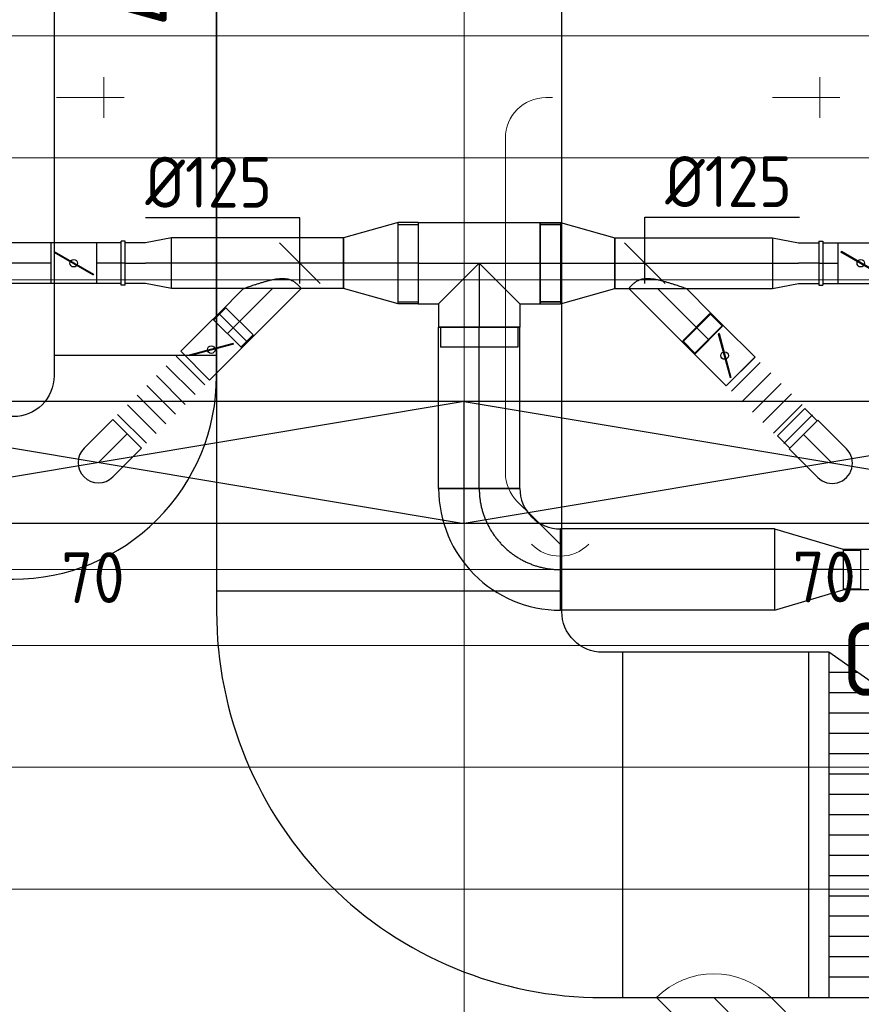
# Model space of a CAD drawing. Header units: millimetres. Extents: x -72412 to 16313, y -1015 to 52998.
# Tile 10 of 64: x -55018 to -52946, y 10646 to 13069. Entities that reach past the tile are written whole.
import ezdxf
from ezdxf.enums import TextEntityAlignment as Align

# ---------------------------------------------------------------- set-up
doc = ezdxf.new("R2010")
doc.units = ezdxf.units.MM
doc.header["$LTSCALE"] = 50
doc.linetypes.add('CENTER2', pattern=[28.575, 19.05, -3.175, 3.175, -3.175])
doc.linetypes.add('STREEPJES', pattern=[0.1, 0.05, -0.05])
for name, color, linetype in [('4plfd', 254, 'Continuous'), ('WL570---_RETOUR', 100, 'Continuous'), ('WL570---_TOEVOER', 200, 'Continuous'), ('WL570---_TOEVOER_HL', 1, 'Continuous'), ('WM570---_TOEVOER', 2, 'Continuous'), ('WM570---_TOEVOER_PR', 2, 'Continuous')]:
    doc.layers.add(name, color=color, linetype=linetype)
for name, color, linetype, lineweight in [('WL570---_BESTAAND-HARTLIJN', 161, 'Continuous', 0), ('WL570---_BESTAAND-RETOUR', 140, 'Continuous', 0), ('WL570---_BESTAAND-TOEVOER', 180, 'Continuous', 0), ('WL570---_DEMONTEREN', 10, 'Continuous', 0)]:
    doc.layers.add(name, color=color, linetype=linetype, lineweight=lineweight)
doc.layers.get('WL570---_DEMONTEREN').off()
doc.styles.add('BURO-025', font='ISO96.shx', dxfattribs={"height": 125})
doc.styles.add('MAATVOERING', font='ISO')

# ---------------------------------------------------------------- blocks, each defined once
blk = doc.blocks.new('Groep-50')
at = {"color": 8, "linetype": 'Continuous', "lineweight": 13}
for p, q in [((-56654.9, 18699.1), (-56654.9, 7233.8)), ((-72188.2, 11499.1), (-23121.3, 11499.1)), ((-71473.3, 11199.1), (-23841, 11199.1)), ((-70711.8, 10899.1), (-24597.7, 10899.1)), ((-69854.9, 10599.1), (-25389.2, 10599.1)), ((-69080.3, 10299.1), (-26229.6, 10299.1)), ((-68159.5, 9999.1), (-27084.9, 9999.1)), ((-67238.6, 9699.1), (-28071.2, 9699.1)), ((-66254.9, 9399.1), (-28992, 9399.1))]:
    blk.add_line(p, q, dxfattribs=at)
at = {"color": 8, "linetype": 'Continuous', "lineweight": 13, "flags": 128}
blk.add_lwpolyline([(-22004.9, 19149), (-22004.9, 11828, -0.208473), (-73205.8, 11785.1), (-73304.9, 11828.1)], format="xyb", dxfattribs=at)
at = {"color": 8, "linetype": 'Continuous', "lineweight": 13}
blk.add_arc((-47654.8, 70538.1), 63940.9, 246.496301, 293.503386, dxfattribs=at)
blk = doc.blocks.new('Block plafond 5e verd')
at = {"layer": '4plfd', "linetype": 'Continuous', "lineweight": 18}
blk.add_open_spline([(12500, -1900), (12500, -4532.2), (12500, -7164.4), (11206.8, -7581.2), (9913.5, -7998.1), (9259.8, -8169.1), (8394.2, -7914.5), (7991.2, -7623.7), (7658.7, -7255.3), (7470.3, -6948.7), (7316.8, -6492.4), (7299.9, -6094.6), (7299.9, -6542.3), (7299.9, -6990), (7299.9, -7392), (7318.7, -7801.4), (7395.8, -8103.4), (7554.3, -8474.5), (7886.5, -8905.9), (8214.8, -9161.9), (8600.6, -9354.7), (9013.4, -9461.7), (9414.6, -9475.2), (9794.7, -9415.4), (9926, -9364), (11968.2, -8706.6), (14010.4, -8049.2), (14275, -6442.3), (14539.6, -4835.5), (14884.7, -4892.3), (15229.8, -4949.1), (15413.8, -3833.4), (15597.7, -2717.7), (15728, -2321), (15892.5, -2175.9), (16052.9, -2047.8), (16206.3, -1969.2), (16365.1, -1921.2), (16459, -1903.8), (16550, -1900), (14525, -1900), (12500, -1900)], degree=2, knots=[0, 0, 0, 1, 1, 2, 2, 3, 4, 5, 6, 7, 8, 8, 9, 9, 10, 11, 12, 13, 14, 15, 16, 17, 18, 19, 19, 20, 20, 21, 21, 22, 22, 23, 23, 24, 25, 26, 27, 28, 29, 29, 30, 30, 30], dxfattribs=at)
at = {"layer": '4plfd'}
blk.add_blockref('Groep-50', (73304.9, -19149.1), dxfattribs=at)
blk = doc.blocks.new('KARH')
for p, q in [((1, 0.5), (0, 0.5)), ((0, -0.5), (1, -0.5))]:
    blk.add_line(p, q)
at = {"invisible_edges": 15}
blk.add_3dface([(0, 0.5), (0, -0.5), (1, -0.5), (1, 0.5)], dxfattribs=at)
blk = doc.blocks.new('KARO')
for p, q in [((1, 0.5), (0, 0.5)), ((0, -0.5), (1, -0.5))]:
    blk.add_line(p, q)
at = {"invisible_edges": 15}
blk.add_3dface([(0, 0.5), (0, -0.5), (1, -0.5), (1, 0.5)], dxfattribs=at)
at = {"layer": 'WL570---_BESTAAND-HARTLIJN'}
blk.add_line((0, 0), (1, 0), dxfattribs=at)
blk = doc.blocks.new('VBO40015000050901-100')
blk.add_lwpolyline([(-200, -350), (200, -350), (200, -300, 0.414214), (-300, 200), (-350, 200), (-350, -200), (-300, -200, -0.414214), (-200, -300)], format="xyb", close=True)
blk = doc.blocks.new('OBO10000090ZE')
blk.add_lwpolyline([(-50, 0), (50, 0), (50, 100, 1), (-50, 100)], format="xyb", close=True)
at = {"layer": 'WL570---_BESTAAND-HARTLIJN'}
for points in [[(0, 0), (0, 150)], [(-50, 100), (50, 100)]]:
    blk.add_lwpolyline(points, dxfattribs=at)
blk = doc.blocks.new('OBO10000045H')
blk.add_lwpolyline([(50, -41.4, 0.198912), (6.1, 64.6), (-64.6, -6.1, -0.198912), (-50, -41.4)], format="xyb", close=True)
at = {"invisible_edges": 15}
for points in [[(-61.7, -9.3), (14.9, 55), (6.1, 64.6), (-64.6, -6.1)], [(-59, -12.7), (22.9, 44.6), (14.9, 55), (-61.7, -9.3)], [(-56.7, -16.4), (29.9, 33.6), (22.9, 44.6), (-59, -12.7)], [(-54.7, -20.3), (35.9, 22), (29.9, 33.6), (-56.7, -16.4)], [(-53, -24.3), (41, 9.9), (35.9, 22), (-54.7, -20.3)], [(-51.7, -28.5), (44.9, -2.6), (41, 9.9), (-53, -24.3)], [(-50.8, -32.7), (47.7, -15.4), (44.9, -2.6), (-51.7, -28.5)], [(-50.2, -37.1), (49.4, -28.3), (47.7, -15.4), (-50.8, -32.7)], [(-50, -41.4), (50, -41.4), (49.4, -28.3), (-50.2, -37.1)]]:
    blk.add_3dface(points, dxfattribs=at)
at = {"layer": 'WL570---_BESTAAND-HARTLIJN'}
blk.add_arc((-100, -41.4), 100, 0, 45, dxfattribs=at)
blk = doc.blocks.new('OBO10000090L')
blk.add_lwpolyline([(50, 0, 0.414214), (-100, 150), (-100, 50, -0.414214), (-50, 0)], format="xyb", close=True)
at = {"invisible_edges": 15}
for points in [[(-91.3, 49.2), (-74, 147.7), (-100, 150), (-100, 50)], [(-82.9, 47), (-48.7, 141), (-74, 147.7), (-91.3, 49.2)], [(-75, 43.3), (-25, 129.9), (-48.7, 141), (-82.9, 47)], [(-67.9, 38.3), (-3.6, 114.9), (-25, 129.9), (-75, 43.3)], [(-61.7, 32.1), (14.9, 96.4), (-3.6, 114.9), (-67.9, 38.3)], [(-56.7, 25), (29.9, 75), (14.9, 96.4), (-61.7, 32.1)], [(-53, 17.1), (41, 51.3), (29.9, 75), (-56.7, 25)], [(-50.8, 8.7), (47.7, 26), (41, 51.3), (-53, 17.1)], [(-50, 0), (50, 0), (47.7, 26), (-50.8, 8.7)]]:
    blk.add_3dface(points, dxfattribs=at)
at = {"layer": 'WL570---_BESTAAND-HARTLIJN'}
blk.add_arc((-100, 0), 100, 0, 90, dxfattribs=at)
blk = doc.blocks.new('OSV1251000460G')
blk.add_lwpolyline([(0, -62.5), (46.7, -50), (46.7, 50), (0, 62.5)], close=True)
at = {"layer": 'WL570---_BESTAAND-HARTLIJN'}
blk.add_line((0, 0), (46.7, 0), dxfattribs=at)
blk = doc.blocks.new('VBO85015000050901-100')
blk.add_lwpolyline([(-425, -575), (425, -575), (425, -525, 0.414214), (-525, 425), (-575, 425), (-575, -425), (-525, -425, -0.414214), (-425, -525)], format="xyb", close=True)
blk = doc.blocks.new('OZA1250100045L')
blk.add_lwpolyline([(-70.7, 0), (-106.1, 35.4), (-35.4, 106.1), (70.7, 0)])
at = {"layer": 'WL570---_BESTAAND-HARTLIJN'}
blk.add_line((0, 0), (-70.7, 70.7), dxfattribs=at)
at = {"layer": 'WL570---_BESTAAND-TOEVOER'}
blk.add_arc((0, 70.7), 100, 225, 315, dxfattribs=at)
blk = doc.blocks.new('*X154')
at = {"color": 0}
for p, q in [((50, 450), (550, 450)), ((50, 400), (550, 400)), ((50, 350), (550, 350)), ((50, 300), (550, 300)), ((50, 250), (550, 250)), ((50, 200), (550, 200)), ((50, 150), (550, 150)), ((50, 100), (550, 100)), ((50, 50), (550, 50)), ((50, 0), (550, 0)), ((121.4, -50), (550, -50)), ((192.9, -100), (550, -100)), ((264.3, -150), (550, -150)), ((335.7, -200), (550, -200)), ((407.1, -250), (550, -250)), ((478.6, -300), (550, -300))]:
    blk.add_line(p, q, dxfattribs=at)
blk = doc.blocks.new('VTR500250850150-3-0')
at = {"layer": 'WL570---_RETOUR'}
for p, q in [((50, 250), (0, 250)), ((0, 250), (0, -250)), ((600, 250), (550, 250)), ((600, -600), (600, 250)), ((0, -250), (50, -250)), ((550, -600), (600, -600))]:
    blk.add_line(p, q, dxfattribs=at)
blk.add_lwpolyline([(50, -250), (550, -600), (550, 250), (50, 250)], close=True, dxfattribs=at)
blk.add_blockref('*X154', (0, -250), dxfattribs=at)
blk = doc.blocks.new('OZA2800200045R')
blk.add_lwpolyline([(141.4, 0), (176.8, 35.4), (35.4, 176.8), (-141.4, 0)])
at = {"layer": 'WL570---_BESTAAND-HARTLIJN'}
blk.add_line((0, 0), (106.1, 106.1), dxfattribs=at)
at = {"layer": 'WL570---_BESTAAND-RETOUR'}
blk.add_arc((0, 141.4), 200, 225, 315, dxfattribs=at)
blk = doc.blocks.new('*U712')
at = {"color": 0, "ltscale": 10}
for p, q in [((0, 100), (396.9, 100)), ((0, -100), (0, 100)), ((396.9, 100), (396.9, -100)), ((0, -100), (396.9, -100))]:
    blk.add_line(p, q, dxfattribs=at)
at = {"layer": 'WL570---_TOEVOER_HL', "linetype": 'CENTER2'}
blk.add_line((0, 0), (396.9, 0), dxfattribs=at)
at = {"layer": 'WM570---_TOEVOER_PR', "color": 2, "style": 'BURO-025'}
blk.add_attdef('POSNR', text='', height=125, dxfattribs=at).set_placement((0, 0), align=Align.MIDDLE)
blk = doc.blocks.new('*U713')
at = {"color": 0, "ltscale": 10}
for p, q in [((0, 100), (49.5, 100)), ((0, 95), (0, 100)), ((0, -100), (0, -95)), ((0, -100), (49.5, -100))]:
    blk.add_line(p, q, dxfattribs=at)
at = {"color": 9, "linetype": 'STREEPJES', "ltscale": 10}
for p, q in [((49.5, 100), (49.5, -100)), ((0, -95), (0, 95))]:
    blk.add_line(p, q, dxfattribs=at)
at = {"layer": 'WL570---_TOEVOER_HL', "linetype": 'CENTER2'}
blk.add_line((0, 0), (49.5, 0), dxfattribs=at)
at = {"layer": 'WM570---_TOEVOER_PR', "color": 2, "style": 'BURO-025'}
blk.add_attdef('POSNR', text='', height=125, dxfattribs=at).set_placement((0, 0), align=Align.MIDDLE)
blk = doc.blocks.new('*U714')
at = {"color": 0, "ltscale": 10}
for p, q in [((-150.3, 100), (150.3, 100)), ((-150.3, 100), (-150.3, -100)), ((150.3, 100), (150.3, -100)), ((150.3, 95), (199.8, 95)), ((199.8, 95), (199.8, -95)), ((0, 0), (-100, -100)), ((0, 0), (100, -100)), ((150.3, -95), (199.8, -95)), ((-150.3, -100), (-100, -100)), ((-100, -100), (-100, -157.3)), ((100, -100), (150.3, -100)), ((100, -100), (100, -157.3)), ((100, -157.3), (-100, -157.3)), ((-95, -157.3), (-95, -206.8)), ((95, -157.3), (95, -206.8)), ((95, -206.8), (-95, -206.8))]:
    blk.add_line(p, q, dxfattribs=at)
at = {"layer": 'WL570---_TOEVOER_HL', "linetype": 'CENTER2'}
for p, q in [((-150.3, 0), (150.3, 0)), ((0, 0), (0, -157.3))]:
    blk.add_line(p, q, dxfattribs=at)
at = {"layer": 'WM570---_TOEVOER_PR', "color": 2, "style": 'BURO-025'}
blk.add_attdef('POSNR', text='', height=125, dxfattribs=at).set_placement((0, 0), align=Align.MIDDLE)
blk = doc.blocks.new('*U715')
at = {"color": 0, "ltscale": 10}
for p, q in [((0, 100), (49.5, 100)), ((0, -100), (0, 100)), ((49.5, 100), (49.5, -100)), ((0, -100), (49.5, -100))]:
    blk.add_line(p, q, dxfattribs=at)
at = {"layer": 'WL570---_TOEVOER_HL', "linetype": 'CENTER2'}
blk.add_line((0, 0), (49.5, 0), dxfattribs=at)
at = {"layer": 'WM570---_TOEVOER_PR', "color": 2, "style": 'BURO-025'}
blk.add_attdef('POSNR', text='', height=125, dxfattribs=at).set_placement((0, 0), align=Align.MIDDLE)
blk = doc.blocks.new('*U716')
at = {"color": 0, "ltscale": 10}
for p, q in [((0, 100), (526.7, 100)), ((0, -100), (0, 100)), ((526.7, 100), (526.7, -100)), ((0, -100), (526.7, -100))]:
    blk.add_line(p, q, dxfattribs=at)
at = {"layer": 'WL570---_TOEVOER_HL', "linetype": 'CENTER2'}
blk.add_line((0, 0), (526.7, 0), dxfattribs=at)
at = {"layer": 'WM570---_TOEVOER_PR', "color": 2, "style": 'BURO-025'}
blk.add_attdef('POSNR', text='', height=125, dxfattribs=at).set_placement((0, 0), align=Align.MIDDLE)
blk = doc.blocks.new('*U717')
at = {"color": 0, "ltscale": 10}
for p, q in [((-200, -100), (-200, 100)), ((100, -200), (-100, -200))]:
    blk.add_line(p, q, dxfattribs=at)
for radius, start in [(300, 0), (100, 360)]:
    blk.add_arc((-200, -200), radius, start, 90, dxfattribs=at)
at = {"layer": 'WL570---_TOEVOER_HL', "linetype": 'CENTER2'}
blk.add_arc((-200, -200), 200, 0, 90, dxfattribs=at)
at = {"layer": 'WM570---_TOEVOER_PR', "color": 2, "style": 'BURO-025'}
blk.add_attdef('POSNR', text='', height=125, dxfattribs=at).set_placement((0, 0), align=Align.MIDDLE)
blk = doc.blocks.new('*U718')
at = {"color": 0, "ltscale": 10}
for p, q in [((169, 100), (0, 50)), ((169, -100), (169, 100)), ((0, -50), (0, 50)), ((0, 47.5), (-42.6, 47.5)), ((-42.6, -47.5), (-42.6, 47.5)), ((-42.6, -47.5), (-42.6, 47.5)), ((0, -47.5), (-42.6, -47.5)), ((169, -100), (0, -50))]:
    blk.add_line(p, q, dxfattribs=at)
at = {"layer": 'WL570---_TOEVOER_HL', "linetype": 'CENTER2'}
blk.add_line((0, 0), (169, 0), dxfattribs=at)
for centre in [(0, 0), (169, 0)]:
    blk.add_circle(centre, 0.075, dxfattribs=at)
at = {"layer": 'WM570---_TOEVOER_PR', "color": 2, "style": 'BURO-025'}
blk.add_attdef('POSNR', text='', height=125, dxfattribs=at).set_placement((0, 0), align=Align.MIDDLE)
blk = doc.blocks.new('*U719')
at = {"color": 0, "ltscale": 10}
for p, q in [((900, 150, -2700), (-900, 150, -2700)), ((-900, -150, -2700), (-900, 150, -2700)), ((900, -150, -2700), (900, 150, -2700)), ((900, -150, -2700), (-900, -150, -2700))]:
    blk.add_line(p, q, dxfattribs=at)
at = {"layer": 'WL570---_TOEVOER_HL', "linetype": 'CENTER2'}
blk.add_circle((0, 0, -2700), 0.075, dxfattribs=at)
at = {"layer": 'WL570---_TOEVOER', "color": 2, "style": 'BURO-025'}
for tag in ['MC', 'Q']:
    blk.add_attdef(tag, text='', height=125, dxfattribs=at).set_placement((0, 0), align=Align.MIDDLE)
at = {"layer": 'WM570---_TOEVOER_PR', "color": 2, "style": 'BURO-025'}
blk.add_attdef('POSNR', text='', height=125, dxfattribs=at).set_placement((0, 0), align=Align.MIDDLE)
blk = doc.blocks.new('*U720')
at = {"color": 0, "ltscale": 10}
for p, q in [((0, 50, -2700), (41, 50, -2700)), ((41, 50, -2700), (41, -50, -2700)), ((0, -50, -2700), (41, -50, -2700))]:
    blk.add_line(p, q, dxfattribs=at)
at = {"layer": 'WL570---_TOEVOER_HL', "linetype": 'CENTER2'}
blk.add_line((0, 0, -2700), (41, 0, -2700), dxfattribs=at)
at = {"layer": 'WM570---_TOEVOER_PR', "color": 2, "style": 'BURO-025'}
blk.add_attdef('POSNR', text='', height=125, dxfattribs=at).set_placement((0, 0), align=Align.MIDDLE)
blk = doc.blocks.new('*U721')
at = {"color": 0, "ltscale": 10}
for p, q in [((-100, 50, -2500), (-86.8, 50, -2500)), ((-100, -50, -2500), (-100, 50, -2500)), ((-86.8, 50, -2500), (-61.4, 50, -2500)), ((-61.4, 50, -2500), (-38.6, 50, -2500)), ((-38.6, 50, -2500), (-20, 50, -2500)), ((-20, 50, -2500), (-6.8, 50, -2500)), ((-6.8, 50, -2500), (0, 50, -2500)), ((-100, 47.5, -2500), (-142.6, 47.5, -2500)), ((-142.6, -47.5, -2500), (-142.6, 47.5, -2500)), ((-100, -47.5, -2500), (-100, 47.5, -2500)), ((-100, -47.5, -2500), (-142.6, -47.5, -2500)), ((-100, -50, -2500), (-86.8, -50, -2500)), ((-86.8, -50, -2500), (-61.4, -50, -2500)), ((-61.4, -50, -2500), (-38.6, -50, -2500)), ((-38.6, -50, -2500), (-20, -50, -2500)), ((-20, -50, -2500), (-6.8, -50, -2500)), ((-6.8, -50, -2500), (0, -50, -2500))]:
    blk.add_line(p, q, dxfattribs=at)
blk.add_arc((0, 0, -2500), 50, 270, 90, dxfattribs=at)
at = {"layer": 'WL570---_TOEVOER_HL', "linetype": 'CENTER2'}
blk.add_line((-100, 0, -2500), (0, 0, -2500), dxfattribs=at)
at = {"layer": 'WM570---_TOEVOER_PR', "color": 2, "style": 'BURO-025'}
blk.add_attdef('POSNR', text='', height=125, dxfattribs=at).set_placement((0, 0), align=Align.MIDDLE)
blk = doc.blocks.new('*U722')
at = {"color": 0, "ltscale": 10}
for p, q in [((91.7, 158.9, -2700), (92.9, 160, -2700)), ((92.9, 160, -2700), (160, 92.9, -2700)), ((0, 70.7, -2700), (61, 131.7, -2700)), ((61, 131.7, -2700), (131.7, 61, -2700)), ((158.9, 91.7, -2700), (160, 92.9, -2700)), ((0, -70.7, -2700), (131.7, 61, -2700))]:
    blk.add_line(p, q, dxfattribs=at)
blk.add_spline([(-0.2, -70.6, -2700), (-0.8, -70.1, -2700), (-1.8, -69.3, -2700), (-3.2, -68.2, -2700), (-4.9, -66.7, -2700), (-6.9, -64.9, -2700), (-9.2, -62.8, -2700), (-11.6, -60.3, -2700), (-14.1, -57.4, -2700), (-16.6, -54, -2700), (-19, -50.2, -2700), (-21.2, -45.7, -2700), (-23, -40.7, -2700), (-24.2, -35, -2700), (-24.9, -28.5, -2700), (-24.9, -21.3, -2700), (-24.2, -13.5, -2700), (-23, -5.2, -2700), (-21.2, 3.4, -2700), (-19, 12.1, -2700), (-16.6, 20.8, -2700), (-14.1, 29.2, -2700), (-11.6, 37.1, -2700), (-9.2, 44.5, -2700), (-6.9, 51.1, -2700), (-4.9, 56.9, -2700), (-3.2, 61.8, -2700), (-1.8, 65.6, -2700), (-0.8, 68.4, -2700), (-0.2, 70.1, -2700), (0, 70.7, -2700)], degree=3, dxfattribs=at)
at = {"layer": 'WL570---_TOEVOER_HL', "linetype": 'CENTER2'}
blk.add_line((0, 0, -2700), (96.3, 96.3, -2700), dxfattribs=at)
at = {"layer": 'WM570---_TOEVOER_PR', "color": 2, "style": 'BURO-025'}
blk.add_attdef('POSNR', text='', height=125, dxfattribs=at).set_placement((0, 0), align=Align.MIDDLE)
blk = doc.blocks.new('*U723')
at = {"ltscale": 10}
for p, q in [((-55.9, -50, -2700), (-55.9, 50, -2700)), ((-55.9, 50, -2700), (55.8, 50, -2700)), ((55.8, 50, -2700), (55.8, -50, -2700)), ((-48.9, 27.1, -2700), (-47.9, 28.8, -2700)), ((47.9, -28.8, -2700), (-48.9, 27.1, -2700)), ((48.9, -27.1, -2700), (-47.9, 28.8, -2700)), ((55.8, 47.5, -2700), (98.4, 47.5, -2700)), ((98.4, 47.5, -2700), (98.4, -47.5, -2700)), ((47.9, -28.8, -2700), (48.9, -27.1, -2700)), ((55.8, -47.5, -2700), (98.4, -47.5, -2700)), ((-55.9, -50, -2700), (55.8, -50, -2700))]:
    blk.add_line(p, q, dxfattribs=at)
blk.add_circle((0, 0, -2700), 9.31, dxfattribs=at)
at = {"layer": 'WL570---_TOEVOER', "color": 2, "style": 'BURO-025'}
blk.add_attdef('I', text='', height=125, dxfattribs=at).set_placement((0, 0), align=Align.MIDDLE)
at = {"layer": 'WM570---_TOEVOER_PR', "color": 2, "style": 'BURO-025'}
blk.add_attdef('POSNR', text='', height=125, dxfattribs=at).set_placement((0, 0), align=Align.MIDDLE)
blk = doc.blocks.new('*U724')
at = {"color": 0, "ltscale": 10}
for p, q in [((0, 50, -2700), (0, -50, -2700)), ((18.2, 50, -2700), (18.2, -50, -2700)), ((54.7, 50, -2700), (54.7, -50, -2700)), ((91.1, 50, -2700), (91.1, -50, -2700)), ((127.6, 50, -2700), (127.6, -50, -2700)), ((164, 50, -2700), (164, -50, -2700)), ((200.5, 50, -2700), (200.5, -50, -2700)), ((218.7, 50, -2700), (218.7, -50, -2700))]:
    blk.add_line(p, q, dxfattribs=at)
at = {"layer": 'WM570---_TOEVOER_PR', "color": 2, "style": 'BURO-025'}
blk.add_attdef('POSNR', text='', height=125, dxfattribs=at).set_placement((0, 0), align=Align.MIDDLE)
blk = doc.blocks.new('*U725')
at = {"color": 0, "ltscale": 10}
for p, q in [((0, 100, -2700), (134.1, 62.5, -2700)), ((0, 100, -2700), (0, -100, -2700)), ((0, 95, -2700), (-49.5, 95, -2700)), ((-49.5, -95, -2700), (-49.5, 95, -2700)), ((-49.5, -95, -2700), (-49.5, 95, -2700)), ((134.1, 62.5, -2700), (134.1, -62.5, -2700)), ((0, -100, -2700), (134.1, -62.5, -2700)), ((0, -95, -2700), (-49.5, -95, -2700))]:
    blk.add_line(p, q, dxfattribs=at)
at = {"layer": 'WL570---_TOEVOER_HL', "linetype": 'CENTER2'}
blk.add_line((0, 0, -2700), (134.1, 0, -2700), dxfattribs=at)
for centre in [(0, 0, -2700), (134.1, 0, -2700)]:
    blk.add_circle(centre, 0.075, dxfattribs=at)
at = {"layer": 'WM570---_TOEVOER_PR', "color": 2, "style": 'BURO-025'}
blk.add_attdef('POSNR', text='', height=125, dxfattribs=at).set_placement((0, 0), align=Align.MIDDLE)
blk = doc.blocks.new('*U726')
at = {"color": 0, "ltscale": 10}
for p, q in [((0, 62.5, -2700), (388.1, 62.5, -2700)), ((0, -62.5, -2700), (0, 62.5, -2700)), ((388.1, 62.5, -2700), (388.1, -62.5, -2700)), ((0, -62.5, -2700), (388.1, -62.5, -2700))]:
    blk.add_line(p, q, dxfattribs=at)
at = {"layer": 'WL570---_TOEVOER_HL', "linetype": 'CENTER2'}
blk.add_line((0, 0, -2700), (388.1, 0, -2700), dxfattribs=at)
at = {"layer": 'WM570---_TOEVOER_PR', "color": 2, "style": 'BURO-025'}
blk.add_attdef('POSNR', text='', height=125, dxfattribs=at).set_placement((0, 0), align=Align.MIDDLE)
blk = doc.blocks.new('*U727')
at = {"color": 0, "ltscale": 10}
for p, q in [((0, 50, -2700), (37.3, 50, -2700)), ((0, -50, -2700), (37.3, -50, -2700))]:
    blk.add_line(p, q, dxfattribs=at)
at = {"layer": 'WL570---_TOEVOER_HL', "linetype": 'CENTER2'}
blk.add_line((0, 0, -2700), (37.3, 0, -2700), dxfattribs=at)
at = {"layer": 'WM570---_TOEVOER_PR', "color": 2, "style": 'BURO-025'}
blk.add_attdef('POSNR', text='', height=125, dxfattribs=at).set_placement((0, 0), align=Align.MIDDLE)
blk = doc.blocks.new('*U728')
at = {"color": 0, "ltscale": 10}
for p, q in [((-5, 54, -2700), (5, 54, -2700)), ((-5, 54, -2700), (-5, -54, -2700)), ((-5, 54, -2700), (-5, -54, -2700)), ((5, 54, -2700), (5, -54, -2700)), ((5, 54, -2700), (5, -54, -2700)), ((-5, -54, -2700), (5, -54, -2700))]:
    blk.add_line(p, q, dxfattribs=at)
at = {"layer": 'WL570---_TOEVOER_HL', "linetype": 'CENTER2'}
blk.add_line((-5, 0, -2700), (5, 0, -2700), dxfattribs=at)
at = {"layer": 'WM570---_TOEVOER_PR', "color": 2, "style": 'BURO-025'}
blk.add_attdef('POSNR', text='', height=125, dxfattribs=at).set_placement((0, 0), align=Align.MIDDLE)
blk = doc.blocks.new('*U729')
at = {"color": 0, "ltscale": 10}
for p, q in [((0, 62.5, -2700), (64.18, 50, -2700)), ((0, 62.5, -2700), (0, -62.5, -2700)), ((64.18, 50, -2700), (114.18, 50, -2700)), ((0, -62.5, -2700), (64.18, -50, -2700)), ((64.18, -50, -2700), (114.18, -50, -2700))]:
    blk.add_line(p, q, dxfattribs=at)
at = {"layer": 'WL570---_TOEVOER_HL', "linetype": 'CENTER2'}
for p in [(0, 0, -2700), (114.18, 0, -2700)]:
    blk.add_line(p, (64.18, 0, -2700), dxfattribs=at)
blk.add_circle((0, 0, -2700), 0.075, dxfattribs=at)
at = {"layer": 'WM570---_TOEVOER_PR', "color": 2, "style": 'BURO-025'}
blk.add_attdef('POSNR', text='', height=125, dxfattribs=at).set_placement((0, 0), align=Align.MIDDLE)
blk = doc.blocks.new('*U730')
at = {"ltscale": 10}
for p, q in [((-55.8, 50, -2700), (55.8, 50, -2700)), ((-55.8, -50, -2700), (-55.8, 50, -2700)), ((55.8, 50, -2700), (55.8, -50, -2700)), ((-48.9, 27.1, -2700), (-47.9, 28.8, -2700)), ((47.9, -28.8, -2700), (-48.9, 27.1, -2700)), ((48.9, -27.1, -2700), (-47.9, 28.8, -2700)), ((47.9, -28.8, -2700), (48.9, -27.1, -2700)), ((-55.8, -50, -2700), (55.8, -50, -2700))]:
    blk.add_line(p, q, dxfattribs=at)
blk.add_circle((0, 0, -2700), 9.31, dxfattribs=at)
at = {"layer": 'WL570---_TOEVOER', "color": 2, "style": 'BURO-025'}
blk.add_attdef('I', text='', height=125, dxfattribs=at).set_placement((0, 0), align=Align.MIDDLE)
at = {"layer": 'WM570---_TOEVOER_PR', "color": 2, "style": 'BURO-025'}
blk.add_attdef('POSNR', text='', height=125, dxfattribs=at).set_placement((0, 0), align=Align.MIDDLE)
blk = doc.blocks.new('*U737')
at = {"layer": 'WM570---_TOEVOER', "color": 0, "ltscale": 10}
for p, q in [((0, 113.2), (380.4, 113.2)), ((0, -50), (0, 113.2)), ((50, -50), (-50, 50))]:
    blk.add_line(p, q, dxfattribs=at)
at = {"layer": 'WM570---_TOEVOER', "color": 0, "style": 'BURO-025'}
blk.add_text('%%c125', height=125, dxfattribs=at).set_placement((50, 138.2))
blk = doc.blocks.new('*U738')
at = {"color": 0, "ltscale": 10}
for p, q in [((-100, 50, -2700), (-86.8, 50, -2700)), ((-100, -50, -2700), (-100, 50, -2700)), ((-86.8, 50, -2700), (-61.4, 50, -2700)), ((-61.4, 50, -2700), (-38.6, 50, -2700)), ((-38.6, 50, -2700), (-20, 50, -2700)), ((-20, 50, -2700), (-6.8, 50, -2700)), ((-6.8, 50, -2700), (0, 50, -2700)), ((-100, -50, -2700), (-86.8, -50, -2700)), ((-86.8, -50, -2700), (-61.4, -50, -2700)), ((-61.4, -50, -2700), (-38.6, -50, -2700)), ((-38.6, -50, -2700), (-20, -50, -2700)), ((-20, -50, -2700), (-6.8, -50, -2700)), ((-6.8, -50, -2700), (0, -50, -2700))]:
    blk.add_line(p, q, dxfattribs=at)
blk.add_arc((0, 0, -2700), 50, 270, 90, dxfattribs=at)
at = {"layer": 'WL570---_TOEVOER_HL', "linetype": 'CENTER2'}
blk.add_line((-100, 0, -2700), (0, 0, -2700), dxfattribs=at)
at = {"layer": 'WM570---_TOEVOER_PR', "color": 2, "style": 'BURO-025'}
blk.add_attdef('POSNR', text='', height=125, dxfattribs=at).set_placement((0, 0), align=Align.MIDDLE)
blk = doc.blocks.new('*U739')
at = {"color": 0, "ltscale": 10}
for p, q in [((0, 70.7, -2700), (131.7, -61, -2700)), ((0, -70.7, -2700), (61, -131.7, -2700)), ((131.7, -61, -2700), (61, -131.7, -2700))]:
    blk.add_line(p, q, dxfattribs=at)
blk.add_spline([(-0.2, -70.1, -2700), (-0.8, -68.4, -2700), (-1.8, -65.6, -2700), (-3.2, -61.8, -2700), (-4.9, -56.9, -2700), (-6.9, -51.1, -2700), (-9.2, -44.5, -2700), (-11.6, -37.1, -2700), (-14.1, -29.2, -2700), (-16.6, -20.8, -2700), (-19, -12.1, -2700), (-21.2, -3.4, -2700), (-23, 5.2, -2700), (-24.2, 13.5, -2700), (-24.9, 21.3, -2700), (-24.9, 28.5, -2700), (-24.2, 35, -2700), (-23, 40.7, -2700), (-21.2, 45.7, -2700), (-19, 50.2, -2700), (-16.6, 54, -2700), (-14.1, 57.4, -2700), (-11.6, 60.3, -2700), (-9.2, 62.8, -2700), (-6.9, 64.9, -2700), (-4.9, 66.7, -2700), (-3.2, 68.2, -2700), (-1.8, 69.3, -2700), (-0.8, 70.1, -2700), (-0.2, 70.6, -2700), (0, 70.7, -2700)], degree=3, dxfattribs=at)
at = {"layer": 'WL570---_TOEVOER_HL', "linetype": 'CENTER2'}
blk.add_line((0, 0, -2700), (96.3, -96.3, -2700), dxfattribs=at)
at = {"layer": 'WM570---_TOEVOER_PR', "color": 2, "style": 'BURO-025'}
blk.add_attdef('POSNR', text='', height=125, dxfattribs=at).set_placement((0, 0), align=Align.MIDDLE)
blk = doc.blocks.new('*U740')
at = {"color": 0, "ltscale": 10}
for p, q in [((900, 150, -2700), (-900, 150, -2700)), ((-900, -150, -2700), (-900, 150, -2700)), ((900, -150, -2700), (900, 150, -2700)), ((900, -150, -2700), (-900, -150, -2700))]:
    blk.add_line(p, q, dxfattribs=at)
at = {"layer": 'WL570---_TOEVOER_HL', "linetype": 'CENTER2'}
blk.add_circle((0, 0, -2700), 0.075, dxfattribs=at)
at = {"layer": 'WL570---_TOEVOER', "color": 2, "style": 'BURO-025'}
for tag in ['MC', 'Q']:
    blk.add_attdef(tag, text='', height=125, dxfattribs=at).set_placement((0, 0), align=Align.MIDDLE)
at = {"layer": 'WM570---_TOEVOER_PR', "color": 2, "style": 'BURO-025'}
blk.add_attdef('POSNR', text='', height=125, dxfattribs=at).set_placement((0, 0), align=Align.MIDDLE)
blk = doc.blocks.new('*U741')
at = {"color": 0, "ltscale": 10}
for p, q in [((0, 50, -2700), (20.4, 50, -2700)), ((20.4, 50, -2700), (20.4, -50, -2700)), ((0, -50, -2700), (20.4, -50, -2700))]:
    blk.add_line(p, q, dxfattribs=at)
at = {"layer": 'WL570---_TOEVOER_HL', "linetype": 'CENTER2'}
blk.add_line((0, 0, -2700), (20.4, 0, -2700), dxfattribs=at)
at = {"layer": 'WM570---_TOEVOER_PR', "color": 2, "style": 'BURO-025'}
blk.add_attdef('POSNR', text='', height=125, dxfattribs=at).set_placement((0, 0), align=Align.MIDDLE)
blk = doc.blocks.new('*U742')
at = {"ltscale": 10}
for p, q in [((-55.9, 50, -2700), (55.8, 50, -2700)), ((-55.9, -50, -2700), (-55.9, 50, -2700)), ((55.8, 50, -2700), (55.8, -50, -2700)), ((-48.9, 27.1, -2700), (-47.9, 28.8, -2700)), ((47.9, -28.8, -2700), (-48.9, 27.1, -2700)), ((48.9, -27.1, -2700), (-47.9, 28.8, -2700)), ((55.8, 47.5, -2700), (98.4, 47.5, -2700)), ((98.4, 47.5, -2700), (98.4, -47.5, -2700)), ((47.9, -28.8, -2700), (48.9, -27.1, -2700)), ((55.8, -47.5, -2700), (98.4, -47.5, -2700)), ((-55.9, -50, -2700), (55.8, -50, -2700))]:
    blk.add_line(p, q, dxfattribs=at)
blk.add_circle((0, 0, -2700), 9.31, dxfattribs=at)
at = {"layer": 'WL570---_TOEVOER', "color": 2, "style": 'BURO-025'}
blk.add_attdef('I', text='', height=125, dxfattribs=at).set_placement((0, 0), align=Align.MIDDLE)
at = {"layer": 'WM570---_TOEVOER_PR', "color": 2, "style": 'BURO-025'}
blk.add_attdef('POSNR', text='', height=125, dxfattribs=at).set_placement((0, 0), align=Align.MIDDLE)
blk = doc.blocks.new('*U743')
at = {"color": 0, "ltscale": 10}
for p, q in [((0, 50, -2700), (0, -50, -2700)), ((16.9, 50, -2700), (16.9, -50, -2700)), ((50.8, 50, -2700), (50.8, -50, -2700)), ((84.7, 50, -2700), (84.7, -50, -2700)), ((118.6, 50, -2700), (118.6, -50, -2700)), ((152.4, 50, -2700), (152.4, -50, -2700)), ((186.3, 50, -2700), (186.3, -50, -2700)), ((220.2, 50, -2700), (220.2, -50, -2700)), ((237.1, 50, -2700), (237.1, -50, -2700))]:
    blk.add_line(p, q, dxfattribs=at)
at = {"layer": 'WM570---_TOEVOER_PR', "color": 2, "style": 'BURO-025'}
blk.add_attdef('POSNR', text='', height=125, dxfattribs=at).set_placement((0, 0), align=Align.MIDDLE)
blk = doc.blocks.new('*U744')
at = {"color": 0, "ltscale": 10}
for p, q in [((0, 100, -2700), (134.1, 62.5, -2700)), ((0, 100, -2700), (0, -100, -2700)), ((0, 95, -2700), (-49.5, 95, -2700)), ((-49.5, -95, -2700), (-49.5, 95, -2700)), ((-49.5, -95, -2700), (-49.5, 95, -2700)), ((134.1, 62.5, -2700), (134.1, -62.5, -2700)), ((0, -100, -2700), (134.1, -62.5, -2700)), ((0, -95, -2700), (-49.5, -95, -2700))]:
    blk.add_line(p, q, dxfattribs=at)
at = {"layer": 'WL570---_TOEVOER_HL', "linetype": 'CENTER2'}
blk.add_line((0, 0, -2700), (134.1, 0, -2700), dxfattribs=at)
for centre in [(0, 0, -2700), (134.1, 0, -2700)]:
    blk.add_circle(centre, 0.075, dxfattribs=at)
at = {"layer": 'WM570---_TOEVOER_PR', "color": 2, "style": 'BURO-025'}
blk.add_attdef('POSNR', text='', height=125, dxfattribs=at).set_placement((0, 0), align=Align.MIDDLE)
blk = doc.blocks.new('*U745')
at = {"color": 0, "ltscale": 10}
for p, q in [((0, 62.5, -2700), (423.6, 62.5, -2700)), ((0, -62.5, -2700), (0, 62.5, -2700)), ((423.6, 62.5, -2700), (423.6, -62.5, -2700)), ((0, -62.5, -2700), (423.6, -62.5, -2700))]:
    blk.add_line(p, q, dxfattribs=at)
at = {"layer": 'WL570---_TOEVOER_HL', "linetype": 'CENTER2'}
blk.add_line((0, 0, -2700), (423.6, 0, -2700), dxfattribs=at)
at = {"layer": 'WM570---_TOEVOER_PR', "color": 2, "style": 'BURO-025'}
blk.add_attdef('POSNR', text='', height=125, dxfattribs=at).set_placement((0, 0), align=Align.MIDDLE)
blk = doc.blocks.new('*U746')
at = {"color": 0, "ltscale": 10}
for p, q in [((0, 50, -2700), (60.7, 50, -2700)), ((0, -50, -2700), (60.7, -50, -2700))]:
    blk.add_line(p, q, dxfattribs=at)
at = {"layer": 'WL570---_TOEVOER_HL', "linetype": 'CENTER2'}
blk.add_line((0, 0, -2700), (60.7, 0, -2700), dxfattribs=at)
at = {"layer": 'WM570---_TOEVOER_PR', "color": 2, "style": 'BURO-025'}
blk.add_attdef('POSNR', text='', height=125, dxfattribs=at).set_placement((0, 0), align=Align.MIDDLE)
blk = doc.blocks.new('*U747')
at = {"color": 0, "ltscale": 10}
for p, q in [((-5, 54, -2700), (5, 54, -2700)), ((-5, 54, -2700), (-5, -54, -2700)), ((-5, 54, -2700), (-5, -54, -2700)), ((5, 54, -2700), (5, -54, -2700)), ((5, 54, -2700), (5, -54, -2700)), ((-5, -54, -2700), (5, -54, -2700))]:
    blk.add_line(p, q, dxfattribs=at)
at = {"layer": 'WL570---_TOEVOER_HL', "linetype": 'CENTER2'}
blk.add_line((-5, 0, -2700), (5, 0, -2700), dxfattribs=at)
at = {"layer": 'WM570---_TOEVOER_PR', "color": 2, "style": 'BURO-025'}
blk.add_attdef('POSNR', text='', height=125, dxfattribs=at).set_placement((0, 0), align=Align.MIDDLE)
blk = doc.blocks.new('*U748')
at = {"color": 0, "ltscale": 10}
for p, q in [((0, 62.5, -2700), (64.18, 50, -2700)), ((0, 62.5, -2700), (0, -62.5, -2700)), ((64.18, 50, -2700), (114.18, 50, -2700)), ((0, -62.5, -2700), (64.18, -50, -2700)), ((64.18, -50, -2700), (114.18, -50, -2700))]:
    blk.add_line(p, q, dxfattribs=at)
at = {"layer": 'WL570---_TOEVOER_HL', "linetype": 'CENTER2'}
for p in [(0, 0, -2700), (114.18, 0, -2700)]:
    blk.add_line(p, (64.18, 0, -2700), dxfattribs=at)
blk.add_circle((0, 0, -2700), 0.075, dxfattribs=at)
at = {"layer": 'WM570---_TOEVOER_PR', "color": 2, "style": 'BURO-025'}
blk.add_attdef('POSNR', text='', height=125, dxfattribs=at).set_placement((0, 0), align=Align.MIDDLE)
blk = doc.blocks.new('*U749')
at = {"ltscale": 10}
for p, q in [((-55.8, 50, -2700), (55.8, 50, -2700)), ((-55.8, -50, -2700), (-55.8, 50, -2700)), ((55.8, 50, -2700), (55.8, -50, -2700)), ((-48.9, 27.1, -2700), (-47.9, 28.8, -2700)), ((47.9, -28.8, -2700), (-48.9, 27.1, -2700)), ((48.9, -27.1, -2700), (-47.9, 28.8, -2700)), ((47.9, -28.8, -2700), (48.9, -27.1, -2700)), ((-55.8, -50, -2700), (55.8, -50, -2700))]:
    blk.add_line(p, q, dxfattribs=at)
blk.add_circle((0, 0, -2700), 9.31, dxfattribs=at)
at = {"layer": 'WL570---_TOEVOER', "color": 2, "style": 'BURO-025'}
blk.add_attdef('I', text='', height=125, dxfattribs=at).set_placement((0, 0), align=Align.MIDDLE)
at = {"layer": 'WM570---_TOEVOER_PR', "color": 2, "style": 'BURO-025'}
blk.add_attdef('POSNR', text='', height=125, dxfattribs=at).set_placement((0, 0), align=Align.MIDDLE)
blk = doc.blocks.new('*U750')
at = {"color": 0, "ltscale": 10}
for p, q in [((0, 50, -2700), (1151.3, 50, -2700)), ((1151.3, 50, -2700), (1151.3, -50, -2700)), ((0, -50, -2700), (1151.3, -50, -2700))]:
    blk.add_line(p, q, dxfattribs=at)
at = {"layer": 'WL570---_TOEVOER_HL', "linetype": 'CENTER2'}
blk.add_line((0, 0, -2700), (1151.3, 0, -2700), dxfattribs=at)
at = {"layer": 'WM570---_TOEVOER_PR', "color": 2, "style": 'BURO-025'}
blk.add_attdef('POSNR', text='', height=125, dxfattribs=at).set_placement((0, 0), align=Align.MIDDLE)
blk = doc.blocks.new('*U755')
at = {"layer": 'WM570---_TOEVOER', "color": 0, "ltscale": 10}
for p, q in [((0, 111.6), (-380.4, 111.6)), ((0, -50), (0, 111.6)), ((50, -50), (-50, 50))]:
    blk.add_line(p, q, dxfattribs=at)
at = {"layer": 'WM570---_TOEVOER', "color": 0, "style": 'BURO-025'}
blk.add_text('%%c125', height=125, dxfattribs=at).set_placement((-380.4, 136.6))

msp = doc.modelspace()

# ---------------------------------------------------------------- linework, layer by layer
at = {"layer": 'WL570---_TOEVOER'}
for p, q in [((-55723.6, 12129.1), (-53923.6, 11829.1)), ((-53923.6, 12129.1), (-55723.6, 11829.1)), ((-53923.6, 12129.1), (-52123.6, 11829.1)), ((-52123.6, 12129.1), (-53923.6, 11829.1))]:
    msp.add_line(p, q, dxfattribs=at)

# ---------------------------------------------------------------- block references
at = {"layer": 'WL570---_DEMONTEREN'}
for p, xscale, yscale, zscale, rotation in [((-54910.5, 12877.2), 16.03765465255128, 100, 100, 180), ((-53705.7, 12877.2), 16.2227493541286, 100, 100, 180), ((-53148.2, 12877.2), 16.03765465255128, 100, 100, 180), ((-53821.9, 11954), 823.1396685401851, 100, 100, 90), ((-53792.6, 11883.3), 48.98494323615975, 100, 100, 315.0000000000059), ((-53855.2, 11715.5), 2.30813363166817, 125, 125, 180), ((-53522.4, 11715.5), 160.7266263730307, 125, 125, 180), ((-53036.8, 11715.5), 485.5842168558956, 125, 125, 180), ((-53902, 11715.5), 1609.568917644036, 100, 100, 180)]:
    msp.add_blockref('KARO', p, dxfattribs=dict(at, xscale=xscale, yscale=yscale, zscale=zscale, rotation=rotation))
for name, p, rotation in [('OBO10000090ZE', (-54910.5, 12877.2), 270), ('OBO10000090L', (-53722, 12877.2), 90), ('OBO10000090ZE', (-53148.2, 12877.2), 270), ('OBO10000045H', (-53821.9, 11912.6), 180), ('OSV1251000460G', (-53855.2, 11715.5), 180)]:
    msp.add_blockref(name, p, dxfattribs=dict(at, rotation=rotation))
msp.add_blockref('OZA1250100045L', (-53687.2, 11778), dxfattribs=at)
at = {"layer": 'WL570---_DEMONTEREN', "yscale": 125, "zscale": 125}
for p, xscale in [((-53857.5, 11715.5), 174.3723254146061), ((-53855.3, 11715.5), 0.04536609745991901)]:
    msp.add_blockref('KARO', p, dxfattribs=dict(at, xscale=xscale))
at = {"layer": 'WL570---_RETOUR', "zscale": 150}
for p, xscale, yscale, rotation in [((-54308.4, 19303.5), 7105.945784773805, 1250, 270.0041069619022), ((-54732.9, 13909), 1666.922343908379, 400, 270), ((-54107.9, 13909.1), 2246.834693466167, 850, 270), ((-53075.6, 11087.2), 457.2655771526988, 850, 179.9999999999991)]:
    msp.add_blockref('KARH', p, dxfattribs=dict(at, xscale=xscale, yscale=yscale, rotation=rotation))
at = {"layer": 'WL570---_RETOUR'}
for name, p, rotation in [('VBO40015000050901-100', (-54732.9, 11892.1), 270), ('VBO85015000050901-100', (-54107.9, 11087.2), 180), ('VTR500250850150-3-0', (-52475.6, 10912.2), 180)]:
    msp.add_blockref(name, p, dxfattribs=dict(at, rotation=rotation))
at = {"layer": 'WL570---_RETOUR', "xscale": -1, "rotation": 180}
msp.add_blockref('OZA2800200045R', (-53308.8, 10662.2), dxfattribs=at)
at = {"layer": 'WL570---_TOEVOER'}
for name, p in [('Block plafond 5e verd', (-70573.6, 20679.1)), ('*U714', (-53886.3, 12469.7)), ('*U713', (-53736, 12469.8)), ('*U725', (-53686.5, 12469.7, 2700)), ('*U726', (-53552.4, 12469.7, 2700)), ('*U729', (-53164.3, 12469.7, 2700)), ('*U728', (-53045.1, 12469.7, 2700)), ('*U727', (-53040.1, 12469.7, 2700)), ('*U730', (-52947, 12469.7, 2700))]:
    msp.add_blockref(name, p, dxfattribs=at)
for name, p, rotation in [('*U744', (-54086.1, 12469.7, 2700), 180), ('*U715', (-54036.6, 12469.7), 180), ('*U748', (-54643.8, 12469.7, 2700), 180), ('*U745', (-54220.2, 12469.7, 2700), 180), ('*U750', (-54940.4, 12469.7, 2700), 180), ('*U749', (-54884.5, 12469.7, 2700), 180), ('*U746', (-54768, 12469.7, 2700), 180), ('*U747', (-54763, 12469.7, 2700), 180), ('*U739', (-54395.6, 12407.2, 2700), 270), ('*U722', (-53447.1, 12407.2, 2700), 270), ('*U742', (-54545.8, 12257, 2700), 44.99999999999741), ('*U741', (-54506.3, 12296.5, 2700), 44.99999999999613), ('*U723', (-53282.3, 12242.4, 2700), 135.0000000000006), ('*U720', (-53321.8, 12281.9, 2700), 134.999999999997), ('*U712', (-53886.3, 11915.5), 90), ('*U743', (-54585.3, 12217.5, 2700), 224.9999999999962), ('*U724', (-53242.8, 12202.9, 2700), 315.0000000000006), ('*U721', (-53017.5, 11977.5, 2500), 315.0000000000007), ('*U738', (-54823.6, 11979.1, 2700), 224.9999999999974), ('*U717', (-53886.3, 11715.5), 180), ('*U716', (-53159.6, 11715.5), 180), ('*U718', (-52990.6, 11715.5), 180)]:
    msp.add_blockref(name, p, dxfattribs=dict(at, rotation=rotation))
ref = msp.add_blockref('*U740', (-54823.6, 11979.1, 2700), dxfattribs=at)
ref.add_attrib('Q', '70', dxfattribs={"color": 2, "height": 125, "style": 'BURO-025'}).set_placement((-54837.1, 11695.9), align=Align.MIDDLE)
ref = msp.add_blockref('*U719', (-53023.6, 11979.1, 2700), dxfattribs=at)
ref.add_attrib('Q', '70', dxfattribs={"color": 2, "height": 125, "style": 'BURO-025'}).set_placement((-53037.1, 11697.6), align=Align.MIDDLE)
at = {"layer": 'WL570---_TOEVOER', "xscale": -103.4122960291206, "yscale": 100, "zscale": 100}
msp.add_blockref('KARO', (-52887.2, 11715.5), dxfattribs=at)
at = {"layer": 'WM570---_TOEVOER'}
for name, p in [('*U755', (-54327.7, 12469.7, 2700)), ('*U737', (-53478.5, 12469.7, 2700))]:
    msp.add_blockref(name, p, dxfattribs=at)

# ---------------------------------------------------------------- texts
at = {"layer": 'WM570---_TOEVOER', "style": 'MAATVOERING'}
msp.add_text('400X150', height=180, rotation=90, dxfattribs=at).set_placement((-54619, 13052.6))
msp.add_text('CAV-1.', height=180, dxfattribs=at).set_placement((-52994.8, 11404.9))

doc.saveas('drawing.dxf')
